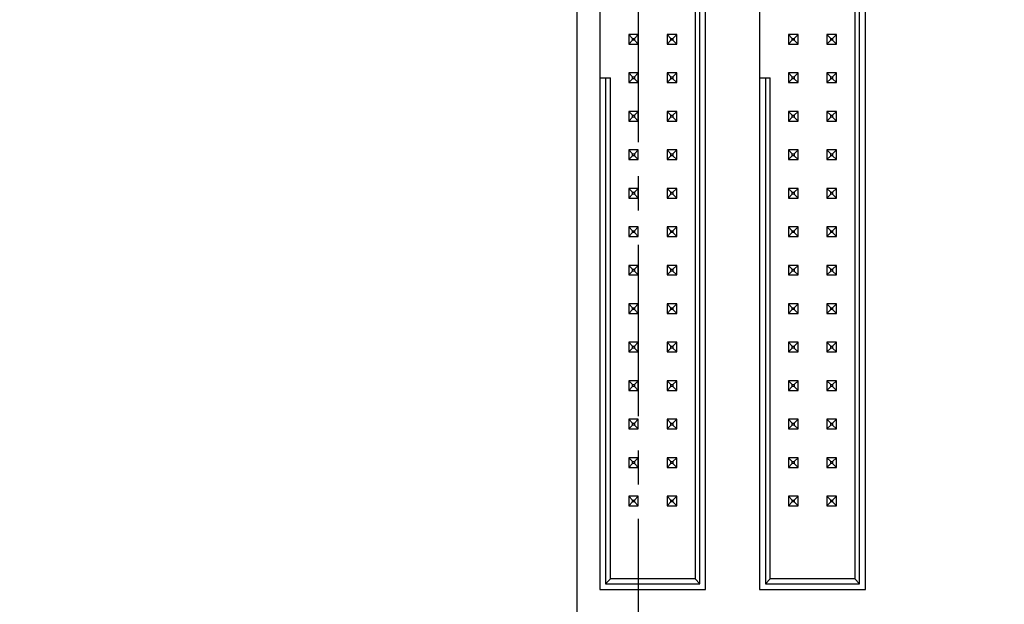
# Model space of a CAD drawing. Header units: inches. Extents: x 0 to 34, y 0 to 22.
# Tile 5 of 26: x 8.9 to 12.9, y 12.6 to 15. Entities that reach past the tile are written whole.
import ezdxf

# ---------------------------------------------------------------- set-up
doc = ezdxf.new("R2010")
doc.units = ezdxf.units.IN
doc.header["$LTSCALE"] = 1.87
doc.header["$MEASUREMENT"] = 0
doc.linetypes.add('CENTER', pattern=[0.6, 0.375, -0.075, 0.075, -0.075])
doc.layers.get('0').update_dxf_attribs({"linetype": 'CONTINUOUS'})
doc.layers.add('02___PRT_ALL_AXES', color=7, linetype='CONTINUOUS')
doc.layers.add('DIMENSIONS', color=7, linetype='CONTINUOUS')
doc.styles.get("Standard").update_dxf_attribs({"font": 'txt', "width": 0.8})
doc.dimstyles.new('DIMSTYLE_2', dxfattribs={"dimtxt": 0.15625, "dimasz": 0.1875, "dimexe": 0.125, "dimexo": 0.0625, "dimgap": 0.09, "dimtad": 0, "dimtih": 1, "dimtoh": 1, "dimdec": 3, "dimlfac": 0.5, "dimzin": 4, "dimdsep": 46, "dimtxsty": 'STANDARD', "dimblk": '_FILLED', "dimblk1": '_FILLED', "dimblk2": '_FILLED', "dimcen": 0.09, "dimadec": 0, "dimazin": 0, "dimtfac": 1, "dimtdec": 3, "dimtofl": 0, "dimtmove": 0, "dimatfit": 3, "dimldrblk": '_FILLED', "dimfxl": 1, "dimtolj": 1, "dimtzin": 4, "dimarcsym": 0})

# ---------------------------------------------------------------- blocks, each defined once
blk = doc.blocks.new('*D15')
at = {"layer": 'DIMENSIONS', "color": 2, "linetype": 'CONTINUOUS'}
blk.add_line((11.3601, 17.9387), (10.499, 17.9387), dxfattribs=at)
at = {"layer": 'DIMENSIONS', "color": 2, "linetype": 'CONTINUOUS', "insert": (10.4209, 18.0169), "char_height": 0.15625, "width": 1.53125, "attachment_point": 3, "line_spacing_factor": 0.9}
blk.add_mtext('3.874{\\Ftxt.shx;\\W1.000000;\\H0.156250; }[98.4]', dxfattribs=at)
blk = doc.blocks.new('_FILLED')
at = {"color": 0, "linetype": 'BYBLOCK'}
blk.add_solid([(0, 0), (-1, 0.167), (-1, -0.167)], dxfattribs=at)
blk = doc.blocks.new('*D21')
at = {"layer": 'DIMENSIONS', "color": 2, "linetype": 'CONTINUOUS'}
blk.add_line((11.1709, 14.1785), (11.1709, 9.6301), dxfattribs=at)
at = {"layer": 'DIMENSIONS', "color": 2, "linetype": 'CONTINUOUS', "insert": (11.0928, 9.552), "char_height": 0.15625, "width": 1.78125, "attachment_point": 3, "rotation": 90, "line_spacing_factor": 0.9}
blk.add_mtext('6.050{\\Ftxt.shx;\\W1.000000;\\H0.156250; }[153.67]', dxfattribs=at)
blk = doc.blocks.new('*D32')
at = {"layer": 'DIMENSIONS', "color": 2, "linetype": 'CONTINUOUS'}
blk.add_line((11.3204, 16.8447), (10.499, 16.8447), dxfattribs=at)
at = {"layer": 'DIMENSIONS', "color": 2, "linetype": 'CONTINUOUS', "insert": (10.4209, 16.9229), "char_height": 0.15625, "width": 1.53125, "attachment_point": 3, "line_spacing_factor": 0.9}
blk.add_mtext('3.327{\\Ftxt.shx;\\W1.000000;\\H0.156250; }[84.5]', dxfattribs=at)

msp = doc.modelspace()

# ---------------------------------------------------------------- linework, layer by layer
at = {"color": 7, "linetype": 'CONTINUOUS'}
for p, q in [((11.1709, 18.291), (11.1709, 10.191)), ((11.2648, 17.2069), (11.2648, 12.703)), ((11.6742, 12.7266), (11.6742, 17.1833)), ((11.6979, 12.703), (11.6979, 17.2069)), ((11.9188, 17.2069), (11.9188, 12.703)), ((12.3282, 12.7266), (12.3282, 17.1833)), ((12.3519, 12.703), (12.3519, 17.2069)), ((11.6546, 17.1636), (11.6546, 12.7463)), ((12.3086, 17.1636), (12.3086, 12.7463)), ((11.3829, 14.9747), (11.3829, 14.9353)), ((11.4223, 14.9747), (11.3829, 14.9747)), ((11.3829, 14.9747), (11.3987, 14.9589)), ((11.3987, 14.951), (11.3987, 14.9589)), ((11.3987, 14.9589), (11.4065, 14.9589)), ((11.4223, 14.9747), (11.4065, 14.9589)), ((11.4065, 14.9589), (11.4065, 14.951)), ((11.4223, 14.9353), (11.4223, 14.9747)), ((11.5404, 14.9747), (11.5404, 14.9353)), ((11.5798, 14.9747), (11.5404, 14.9747)), ((11.5561, 14.9589), (11.5404, 14.9747)), ((11.5561, 14.951), (11.5561, 14.9589)), ((11.5561, 14.9589), (11.564, 14.9589)), ((11.564, 14.9589), (11.5798, 14.9747)), ((11.564, 14.9589), (11.564, 14.951)), ((11.5798, 14.9353), (11.5798, 14.9747)), ((12.0369, 14.9747), (12.0369, 14.9353)), ((12.0763, 14.9747), (12.0369, 14.9747)), ((12.0369, 14.9747), (12.0527, 14.9589)), ((12.0527, 14.951), (12.0527, 14.9589)), ((12.0527, 14.9589), (12.0605, 14.9589)), ((12.0763, 14.9747), (12.0605, 14.9589)), ((12.0605, 14.9589), (12.0605, 14.951)), ((12.0763, 14.9353), (12.0763, 14.9747)), ((12.1944, 14.9747), (12.1944, 14.9353)), ((12.2338, 14.9747), (12.1944, 14.9747)), ((12.2101, 14.9589), (12.1944, 14.9747)), ((12.2101, 14.951), (12.2101, 14.9589)), ((12.2101, 14.9589), (12.218, 14.9589)), ((12.218, 14.9589), (12.2338, 14.9747)), ((12.218, 14.9589), (12.218, 14.951)), ((12.2338, 14.9353), (12.2338, 14.9747)), ((11.3987, 14.951), (11.3829, 14.9353)), ((11.3829, 14.9353), (11.4223, 14.9353)), ((11.4065, 14.951), (11.3987, 14.951)), ((11.4065, 14.951), (11.4223, 14.9353)), ((11.5404, 14.9353), (11.5561, 14.951)), ((11.5404, 14.9353), (11.5798, 14.9353)), ((11.564, 14.951), (11.5561, 14.951)), ((11.5798, 14.9353), (11.564, 14.951)), ((12.0527, 14.951), (12.0369, 14.9353)), ((12.0369, 14.9353), (12.0763, 14.9353)), ((12.0605, 14.951), (12.0527, 14.951)), ((12.0605, 14.951), (12.0763, 14.9353)), ((12.1944, 14.9353), (12.2101, 14.951)), ((12.1944, 14.9353), (12.2338, 14.9353)), ((12.218, 14.951), (12.2101, 14.951)), ((12.2338, 14.9353), (12.218, 14.951)), ((11.2648, 14.7975), (11.3081, 14.7975)), ((11.2884, 14.7975), (11.2884, 12.7266)), ((11.3081, 12.7463), (11.3081, 14.7975)), ((11.3829, 14.8172), (11.3829, 14.7778)), ((11.4223, 14.8172), (11.3829, 14.8172)), ((11.3829, 14.8172), (11.3987, 14.8014)), ((11.3987, 14.7936), (11.3987, 14.8014)), ((11.3987, 14.8014), (11.4065, 14.8014)), ((11.4223, 14.8172), (11.4065, 14.8014)), ((11.4065, 14.8014), (11.4065, 14.7936)), ((11.4223, 14.7778), (11.4223, 14.8172)), ((11.5404, 14.8172), (11.5404, 14.7778)), ((11.5798, 14.8172), (11.5404, 14.8172)), ((11.5561, 14.8014), (11.5404, 14.8172)), ((11.5561, 14.7936), (11.5561, 14.8014)), ((11.5561, 14.8014), (11.564, 14.8014)), ((11.564, 14.8014), (11.5798, 14.8172)), ((11.564, 14.8014), (11.564, 14.7936)), ((11.5798, 14.7778), (11.5798, 14.8172)), ((11.9188, 14.7975), (11.9621, 14.7975)), ((11.9424, 14.7975), (11.9424, 12.7266)), ((11.9621, 12.7463), (11.9621, 14.7975)), ((12.0369, 14.8172), (12.0369, 14.7778)), ((12.0763, 14.8172), (12.0369, 14.8172)), ((12.0369, 14.8172), (12.0527, 14.8014)), ((12.0527, 14.7936), (12.0527, 14.8014)), ((12.0527, 14.8014), (12.0605, 14.8014)), ((12.0763, 14.8172), (12.0605, 14.8014)), ((12.0605, 14.8014), (12.0605, 14.7936)), ((12.0763, 14.7778), (12.0763, 14.8172)), ((12.1944, 14.8172), (12.1944, 14.7778)), ((12.2338, 14.8172), (12.1944, 14.8172)), ((12.2101, 14.8014), (12.1944, 14.8172)), ((12.2101, 14.7936), (12.2101, 14.8014)), ((12.2101, 14.8014), (12.218, 14.8014)), ((12.218, 14.8014), (12.2338, 14.8172)), ((12.218, 14.8014), (12.218, 14.7936)), ((12.2338, 14.7778), (12.2338, 14.8172)), ((11.3987, 14.7936), (11.3829, 14.7778)), ((11.3829, 14.7778), (11.4223, 14.7778)), ((11.4065, 14.7936), (11.3987, 14.7936)), ((11.4065, 14.7936), (11.4223, 14.7778)), ((11.5404, 14.7778), (11.5561, 14.7936)), ((11.5404, 14.7778), (11.5798, 14.7778)), ((11.564, 14.7936), (11.5561, 14.7936)), ((11.5798, 14.7778), (11.564, 14.7936)), ((12.0527, 14.7936), (12.0369, 14.7778)), ((12.0369, 14.7778), (12.0763, 14.7778)), ((12.0605, 14.7936), (12.0527, 14.7936)), ((12.0605, 14.7936), (12.0763, 14.7778)), ((12.1944, 14.7778), (12.2101, 14.7936)), ((12.1944, 14.7778), (12.2338, 14.7778)), ((12.218, 14.7936), (12.2101, 14.7936)), ((12.2338, 14.7778), (12.218, 14.7936)), ((11.3829, 14.6597), (11.3829, 14.6203)), ((11.4223, 14.6597), (11.3829, 14.6597)), ((11.3829, 14.6597), (11.3987, 14.6439)), ((11.3987, 14.6361), (11.3829, 14.6203)), ((11.3987, 14.6361), (11.3987, 14.6439)), ((11.3987, 14.6439), (11.4065, 14.6439)), ((11.4065, 14.6361), (11.3987, 14.6361)), ((11.4223, 14.6597), (11.4065, 14.6439)), ((11.4065, 14.6439), (11.4065, 14.6361)), ((11.4065, 14.6361), (11.4223, 14.6203)), ((11.4223, 14.6203), (11.4223, 14.6597)), ((11.5404, 14.6597), (11.5404, 14.6203)), ((11.5798, 14.6597), (11.5404, 14.6597)), ((11.5561, 14.6439), (11.5404, 14.6597)), ((11.5404, 14.6203), (11.5561, 14.6361)), ((11.5561, 14.6361), (11.5561, 14.6439)), ((11.5561, 14.6439), (11.564, 14.6439)), ((11.564, 14.6361), (11.5561, 14.6361)), ((11.564, 14.6439), (11.5798, 14.6597)), ((11.564, 14.6439), (11.564, 14.6361)), ((11.5798, 14.6203), (11.564, 14.6361)), ((11.5798, 14.6203), (11.5798, 14.6597)), ((12.0369, 14.6597), (12.0369, 14.6203)), ((12.0763, 14.6597), (12.0369, 14.6597)), ((12.0369, 14.6597), (12.0527, 14.6439)), ((12.0527, 14.6361), (12.0369, 14.6203)), ((12.0527, 14.6361), (12.0527, 14.6439)), ((12.0527, 14.6439), (12.0605, 14.6439)), ((12.0605, 14.6361), (12.0527, 14.6361)), ((12.0763, 14.6597), (12.0605, 14.6439)), ((12.0605, 14.6439), (12.0605, 14.6361)), ((12.0605, 14.6361), (12.0763, 14.6203)), ((12.0763, 14.6203), (12.0763, 14.6597)), ((12.1944, 14.6597), (12.1944, 14.6203)), ((12.2338, 14.6597), (12.1944, 14.6597)), ((12.2101, 14.6439), (12.1944, 14.6597)), ((12.1944, 14.6203), (12.2101, 14.6361)), ((12.2101, 14.6361), (12.2101, 14.6439)), ((12.2101, 14.6439), (12.218, 14.6439)), ((12.218, 14.6361), (12.2101, 14.6361)), ((12.218, 14.6439), (12.2338, 14.6597)), ((12.218, 14.6439), (12.218, 14.6361)), ((12.2338, 14.6203), (12.218, 14.6361)), ((12.2338, 14.6203), (12.2338, 14.6597)), ((11.3829, 14.6203), (11.4223, 14.6203)), ((11.5404, 14.6203), (11.5798, 14.6203)), ((12.0369, 14.6203), (12.0763, 14.6203)), ((12.1944, 14.6203), (12.2338, 14.6203)), ((11.3829, 14.5022), (11.3829, 14.4628)), ((11.4223, 14.5022), (11.3829, 14.5022)), ((11.3829, 14.5022), (11.3987, 14.4865)), ((11.3987, 14.4786), (11.3829, 14.4628)), ((11.3987, 14.4786), (11.3987, 14.4865)), ((11.3987, 14.4865), (11.4065, 14.4865)), ((11.4065, 14.4786), (11.3987, 14.4786)), ((11.4223, 14.5022), (11.4065, 14.4865)), ((11.4065, 14.4865), (11.4065, 14.4786)), ((11.4065, 14.4786), (11.4223, 14.4628)), ((11.4223, 14.4628), (11.4223, 14.5022)), ((11.5404, 14.5022), (11.5404, 14.4628)), ((11.5798, 14.5022), (11.5404, 14.5022)), ((11.5561, 14.4865), (11.5404, 14.5022)), ((11.5404, 14.4628), (11.5561, 14.4786)), ((11.5561, 14.4786), (11.5561, 14.4865)), ((11.5561, 14.4865), (11.564, 14.4865)), ((11.564, 14.4786), (11.5561, 14.4786)), ((11.564, 14.4865), (11.5798, 14.5022)), ((11.564, 14.4865), (11.564, 14.4786)), ((11.5798, 14.4628), (11.564, 14.4786)), ((11.5798, 14.4628), (11.5798, 14.5022)), ((12.0369, 14.5022), (12.0369, 14.4628)), ((12.0763, 14.5022), (12.0369, 14.5022)), ((12.0369, 14.5022), (12.0527, 14.4865)), ((12.0527, 14.4786), (12.0369, 14.4628)), ((12.0527, 14.4786), (12.0527, 14.4865)), ((12.0527, 14.4865), (12.0605, 14.4865)), ((12.0605, 14.4786), (12.0527, 14.4786)), ((12.0763, 14.5022), (12.0605, 14.4865)), ((12.0605, 14.4865), (12.0605, 14.4786)), ((12.0605, 14.4786), (12.0763, 14.4628)), ((12.0763, 14.4628), (12.0763, 14.5022)), ((12.1944, 14.5022), (12.1944, 14.4628)), ((12.2338, 14.5022), (12.1944, 14.5022)), ((12.2101, 14.4865), (12.1944, 14.5022)), ((12.1944, 14.4628), (12.2101, 14.4786)), ((12.2101, 14.4786), (12.2101, 14.4865)), ((12.2101, 14.4865), (12.218, 14.4865)), ((12.218, 14.4786), (12.2101, 14.4786)), ((12.218, 14.4865), (12.2338, 14.5022)), ((12.218, 14.4865), (12.218, 14.4786)), ((12.2338, 14.4628), (12.218, 14.4786)), ((12.2338, 14.4628), (12.2338, 14.5022)), ((11.3829, 14.4628), (11.4223, 14.4628)), ((11.5404, 14.4628), (11.5798, 14.4628)), ((12.0369, 14.4628), (12.0763, 14.4628)), ((12.1944, 14.4628), (12.2338, 14.4628)), ((11.3829, 14.3447), (11.3829, 14.3054)), ((11.4223, 14.3447), (11.3829, 14.3447)), ((11.3829, 14.3447), (11.3987, 14.329)), ((11.3987, 14.3211), (11.3829, 14.3054)), ((11.3987, 14.3211), (11.3987, 14.329)), ((11.3987, 14.329), (11.4065, 14.329)), ((11.4065, 14.3211), (11.3987, 14.3211)), ((11.4223, 14.3447), (11.4065, 14.329)), ((11.4065, 14.329), (11.4065, 14.3211)), ((11.4065, 14.3211), (11.4223, 14.3054)), ((11.4223, 14.3054), (11.4223, 14.3447)), ((11.5404, 14.3447), (11.5404, 14.3054)), ((11.5798, 14.3447), (11.5404, 14.3447)), ((11.5561, 14.329), (11.5404, 14.3447)), ((11.5404, 14.3054), (11.5561, 14.3211)), ((11.5561, 14.3211), (11.5561, 14.329)), ((11.5561, 14.329), (11.564, 14.329)), ((11.564, 14.3211), (11.5561, 14.3211)), ((11.564, 14.329), (11.5798, 14.3447)), ((11.564, 14.329), (11.564, 14.3211)), ((11.5798, 14.3054), (11.564, 14.3211)), ((11.5798, 14.3054), (11.5798, 14.3447)), ((12.0369, 14.3447), (12.0369, 14.3054)), ((12.0763, 14.3447), (12.0369, 14.3447)), ((12.0369, 14.3447), (12.0527, 14.329)), ((12.0527, 14.3211), (12.0369, 14.3054)), ((12.0527, 14.3211), (12.0527, 14.329)), ((12.0527, 14.329), (12.0605, 14.329)), ((12.0605, 14.3211), (12.0527, 14.3211)), ((12.0763, 14.3447), (12.0605, 14.329)), ((12.0605, 14.329), (12.0605, 14.3211)), ((12.0605, 14.3211), (12.0763, 14.3054)), ((12.0763, 14.3054), (12.0763, 14.3447)), ((12.1944, 14.3447), (12.1944, 14.3054)), ((12.2338, 14.3447), (12.1944, 14.3447)), ((12.2101, 14.329), (12.1944, 14.3447)), ((12.1944, 14.3054), (12.2101, 14.3211)), ((12.2101, 14.3211), (12.2101, 14.329)), ((12.2101, 14.329), (12.218, 14.329)), ((12.218, 14.3211), (12.2101, 14.3211)), ((12.218, 14.329), (12.2338, 14.3447)), ((12.218, 14.329), (12.218, 14.3211)), ((12.2338, 14.3054), (12.218, 14.3211)), ((12.2338, 14.3054), (12.2338, 14.3447)), ((11.3829, 14.3054), (11.4223, 14.3054)), ((11.5404, 14.3054), (11.5798, 14.3054)), ((12.0369, 14.3054), (12.0763, 14.3054)), ((12.1944, 14.3054), (12.2338, 14.3054)), ((11.3829, 14.1873), (11.3829, 14.1479)), ((11.4223, 14.1873), (11.3829, 14.1873)), ((11.3829, 14.1873), (11.3987, 14.1715)), ((11.3987, 14.1636), (11.3829, 14.1479)), ((11.3987, 14.1636), (11.3987, 14.1715)), ((11.3987, 14.1715), (11.4065, 14.1715)), ((11.4065, 14.1636), (11.3987, 14.1636)), ((11.4223, 14.1873), (11.4065, 14.1715)), ((11.4065, 14.1715), (11.4065, 14.1636)), ((11.4065, 14.1636), (11.4223, 14.1479)), ((11.4223, 14.1479), (11.4223, 14.1873)), ((11.5404, 14.1873), (11.5404, 14.1479)), ((11.5798, 14.1873), (11.5404, 14.1873)), ((11.5561, 14.1715), (11.5404, 14.1873)), ((11.5404, 14.1479), (11.5561, 14.1636)), ((11.5561, 14.1636), (11.5561, 14.1715)), ((11.5561, 14.1715), (11.564, 14.1715)), ((11.564, 14.1636), (11.5561, 14.1636)), ((11.564, 14.1715), (11.5798, 14.1873)), ((11.564, 14.1715), (11.564, 14.1636)), ((11.5798, 14.1479), (11.564, 14.1636)), ((11.5798, 14.1479), (11.5798, 14.1873)), ((12.0369, 14.1873), (12.0369, 14.1479)), ((12.0763, 14.1873), (12.0369, 14.1873)), ((12.0369, 14.1873), (12.0527, 14.1715)), ((12.0527, 14.1636), (12.0369, 14.1479)), ((12.0527, 14.1636), (12.0527, 14.1715)), ((12.0527, 14.1715), (12.0605, 14.1715)), ((12.0605, 14.1636), (12.0527, 14.1636)), ((12.0763, 14.1873), (12.0605, 14.1715)), ((12.0605, 14.1715), (12.0605, 14.1636)), ((12.0605, 14.1636), (12.0763, 14.1479)), ((12.0763, 14.1479), (12.0763, 14.1873)), ((12.1944, 14.1873), (12.1944, 14.1479)), ((12.2338, 14.1873), (12.1944, 14.1873)), ((12.2101, 14.1715), (12.1944, 14.1873)), ((12.1944, 14.1479), (12.2101, 14.1636)), ((12.2101, 14.1636), (12.2101, 14.1715)), ((12.2101, 14.1715), (12.218, 14.1715)), ((12.218, 14.1636), (12.2101, 14.1636)), ((12.218, 14.1715), (12.2338, 14.1873)), ((12.218, 14.1715), (12.218, 14.1636)), ((12.2338, 14.1479), (12.218, 14.1636)), ((12.2338, 14.1479), (12.2338, 14.1873)), ((11.3829, 14.1479), (11.4223, 14.1479)), ((11.5404, 14.1479), (11.5798, 14.1479)), ((12.0369, 14.1479), (12.0763, 14.1479)), ((12.1944, 14.1479), (12.2338, 14.1479)), ((11.3829, 14.0298), (11.3829, 13.9904)), ((11.4223, 14.0298), (11.3829, 14.0298)), ((11.3829, 14.0298), (11.3987, 14.014)), ((11.4223, 14.0298), (11.4065, 14.014)), ((11.4223, 13.9904), (11.4223, 14.0298)), ((11.5404, 14.0298), (11.5404, 13.9904)), ((11.5798, 14.0298), (11.5404, 14.0298)), ((11.5561, 14.014), (11.5404, 14.0298)), ((11.564, 14.014), (11.5798, 14.0298)), ((11.5798, 13.9904), (11.5798, 14.0298)), ((12.0369, 14.0298), (12.0369, 13.9904)), ((12.0763, 14.0298), (12.0369, 14.0298)), ((12.0369, 14.0298), (12.0527, 14.014)), ((12.0763, 14.0298), (12.0605, 14.014)), ((12.0763, 13.9904), (12.0763, 14.0298)), ((12.1944, 14.0298), (12.1944, 13.9904)), ((12.2338, 14.0298), (12.1944, 14.0298)), ((12.2101, 14.014), (12.1944, 14.0298)), ((12.218, 14.014), (12.2338, 14.0298)), ((12.2338, 13.9904), (12.2338, 14.0298)), ((11.3987, 14.0062), (11.3829, 13.9904)), ((11.3829, 13.9904), (11.4223, 13.9904)), ((11.3987, 14.0062), (11.3987, 14.014)), ((11.3987, 14.014), (11.4065, 14.014)), ((11.4065, 14.0062), (11.3987, 14.0062)), ((11.4065, 14.014), (11.4065, 14.0062)), ((11.4065, 14.0062), (11.4223, 13.9904)), ((11.5404, 13.9904), (11.5561, 14.0062)), ((11.5404, 13.9904), (11.5798, 13.9904)), ((11.5561, 14.0062), (11.5561, 14.014)), ((11.5561, 14.014), (11.564, 14.014)), ((11.564, 14.0062), (11.5561, 14.0062)), ((11.564, 14.014), (11.564, 14.0062)), ((11.5798, 13.9904), (11.564, 14.0062)), ((12.0527, 14.0062), (12.0369, 13.9904)), ((12.0369, 13.9904), (12.0763, 13.9904)), ((12.0527, 14.0062), (12.0527, 14.014)), ((12.0527, 14.014), (12.0605, 14.014)), ((12.0605, 14.0062), (12.0527, 14.0062)), ((12.0605, 14.014), (12.0605, 14.0062)), ((12.0605, 14.0062), (12.0763, 13.9904)), ((12.1944, 13.9904), (12.2101, 14.0062)), ((12.1944, 13.9904), (12.2338, 13.9904)), ((12.2101, 14.0062), (12.2101, 14.014)), ((12.2101, 14.014), (12.218, 14.014)), ((12.218, 14.0062), (12.2101, 14.0062)), ((12.218, 14.014), (12.218, 14.0062)), ((12.2338, 13.9904), (12.218, 14.0062)), ((11.3829, 13.8723), (11.3829, 13.8329)), ((11.4223, 13.8723), (11.3829, 13.8723)), ((11.3829, 13.8723), (11.3987, 13.8565)), ((11.4223, 13.8723), (11.4065, 13.8565)), ((11.4223, 13.8329), (11.4223, 13.8723)), ((11.5404, 13.8723), (11.5404, 13.8329)), ((11.5798, 13.8723), (11.5404, 13.8723)), ((11.5561, 13.8565), (11.5404, 13.8723)), ((11.564, 13.8565), (11.5798, 13.8723)), ((11.5798, 13.8329), (11.5798, 13.8723)), ((12.0369, 13.8723), (12.0369, 13.8329)), ((12.0763, 13.8723), (12.0369, 13.8723)), ((12.0369, 13.8723), (12.0527, 13.8565)), ((12.0763, 13.8723), (12.0605, 13.8565)), ((12.0763, 13.8329), (12.0763, 13.8723)), ((12.1944, 13.8723), (12.1944, 13.8329)), ((12.2338, 13.8723), (12.1944, 13.8723)), ((12.2101, 13.8565), (12.1944, 13.8723)), ((12.218, 13.8565), (12.2338, 13.8723)), ((12.2338, 13.8329), (12.2338, 13.8723)), ((11.3987, 13.8487), (11.3829, 13.8329)), ((11.3829, 13.8329), (11.4223, 13.8329)), ((11.3987, 13.8487), (11.3987, 13.8565)), ((11.3987, 13.8565), (11.4065, 13.8565)), ((11.4065, 13.8487), (11.3987, 13.8487)), ((11.4065, 13.8565), (11.4065, 13.8487)), ((11.4065, 13.8487), (11.4223, 13.8329)), ((11.5404, 13.8329), (11.5561, 13.8487)), ((11.5404, 13.8329), (11.5798, 13.8329)), ((11.5561, 13.8487), (11.5561, 13.8565)), ((11.5561, 13.8565), (11.564, 13.8565)), ((11.564, 13.8487), (11.5561, 13.8487)), ((11.564, 13.8565), (11.564, 13.8487)), ((11.5798, 13.8329), (11.564, 13.8487)), ((12.0527, 13.8487), (12.0369, 13.8329)), ((12.0369, 13.8329), (12.0763, 13.8329)), ((12.0527, 13.8487), (12.0527, 13.8565)), ((12.0527, 13.8565), (12.0605, 13.8565)), ((12.0605, 13.8487), (12.0527, 13.8487)), ((12.0605, 13.8565), (12.0605, 13.8487)), ((12.0605, 13.8487), (12.0763, 13.8329)), ((12.1944, 13.8329), (12.2101, 13.8487)), ((12.1944, 13.8329), (12.2338, 13.8329)), ((12.2101, 13.8487), (12.2101, 13.8565)), ((12.2101, 13.8565), (12.218, 13.8565)), ((12.218, 13.8487), (12.2101, 13.8487)), ((12.218, 13.8565), (12.218, 13.8487)), ((12.2338, 13.8329), (12.218, 13.8487)), ((11.3829, 13.7148), (11.3829, 13.6754)), ((11.4223, 13.7148), (11.3829, 13.7148)), ((11.3829, 13.7148), (11.3987, 13.6991)), ((11.4223, 13.7148), (11.4065, 13.6991)), ((11.4223, 13.6754), (11.4223, 13.7148)), ((11.5404, 13.7148), (11.5404, 13.6754)), ((11.5798, 13.7148), (11.5404, 13.7148)), ((11.5561, 13.6991), (11.5404, 13.7148)), ((11.564, 13.6991), (11.5798, 13.7148)), ((11.5798, 13.6754), (11.5798, 13.7148)), ((12.0369, 13.7148), (12.0369, 13.6754)), ((12.0763, 13.7148), (12.0369, 13.7148)), ((12.0369, 13.7148), (12.0527, 13.6991)), ((12.0763, 13.7148), (12.0605, 13.6991)), ((12.0763, 13.6754), (12.0763, 13.7148)), ((12.1944, 13.7148), (12.1944, 13.6754)), ((12.2338, 13.7148), (12.1944, 13.7148)), ((12.2101, 13.6991), (12.1944, 13.7148)), ((12.218, 13.6991), (12.2338, 13.7148)), ((12.2338, 13.6754), (12.2338, 13.7148)), ((11.3987, 13.6912), (11.3829, 13.6754)), ((11.3829, 13.6754), (11.4223, 13.6754)), ((11.3987, 13.6912), (11.3987, 13.6991)), ((11.3987, 13.6991), (11.4065, 13.6991)), ((11.4065, 13.6912), (11.3987, 13.6912)), ((11.4065, 13.6991), (11.4065, 13.6912)), ((11.4065, 13.6912), (11.4223, 13.6754)), ((11.5404, 13.6754), (11.5561, 13.6912)), ((11.5404, 13.6754), (11.5798, 13.6754)), ((11.5561, 13.6912), (11.5561, 13.6991)), ((11.5561, 13.6991), (11.564, 13.6991)), ((11.564, 13.6912), (11.5561, 13.6912)), ((11.564, 13.6991), (11.564, 13.6912)), ((11.5798, 13.6754), (11.564, 13.6912)), ((12.0527, 13.6912), (12.0369, 13.6754)), ((12.0369, 13.6754), (12.0763, 13.6754)), ((12.0527, 13.6912), (12.0527, 13.6991)), ((12.0527, 13.6991), (12.0605, 13.6991)), ((12.0605, 13.6912), (12.0527, 13.6912)), ((12.0605, 13.6991), (12.0605, 13.6912)), ((12.0605, 13.6912), (12.0763, 13.6754)), ((12.1944, 13.6754), (12.2101, 13.6912)), ((12.1944, 13.6754), (12.2338, 13.6754)), ((12.2101, 13.6912), (12.2101, 13.6991)), ((12.2101, 13.6991), (12.218, 13.6991)), ((12.218, 13.6912), (12.2101, 13.6912)), ((12.218, 13.6991), (12.218, 13.6912)), ((12.2338, 13.6754), (12.218, 13.6912)), ((11.3829, 13.5573), (11.3829, 13.518)), ((11.4223, 13.5573), (11.3829, 13.5573)), ((11.3829, 13.5573), (11.3987, 13.5416)), ((11.4223, 13.5573), (11.4065, 13.5416)), ((11.4223, 13.518), (11.4223, 13.5573)), ((11.5404, 13.5573), (11.5404, 13.518)), ((11.5798, 13.5573), (11.5404, 13.5573)), ((11.5561, 13.5416), (11.5404, 13.5573)), ((11.564, 13.5416), (11.5798, 13.5573)), ((11.5798, 13.518), (11.5798, 13.5573)), ((12.0369, 13.5573), (12.0369, 13.518)), ((12.0763, 13.5573), (12.0369, 13.5573)), ((12.0369, 13.5573), (12.0527, 13.5416)), ((12.0763, 13.5573), (12.0605, 13.5416)), ((12.0763, 13.518), (12.0763, 13.5573)), ((12.1944, 13.5573), (12.1944, 13.518)), ((12.2338, 13.5573), (12.1944, 13.5573)), ((12.2101, 13.5416), (12.1944, 13.5573)), ((12.218, 13.5416), (12.2338, 13.5573)), ((12.2338, 13.518), (12.2338, 13.5573)), ((11.3987, 13.5337), (11.3829, 13.518)), ((11.3829, 13.518), (11.4223, 13.518)), ((11.3987, 13.5337), (11.3987, 13.5416)), ((11.3987, 13.5416), (11.4065, 13.5416)), ((11.4065, 13.5337), (11.3987, 13.5337)), ((11.4065, 13.5416), (11.4065, 13.5337)), ((11.4065, 13.5337), (11.4223, 13.518)), ((11.5404, 13.518), (11.5561, 13.5337)), ((11.5404, 13.518), (11.5798, 13.518)), ((11.5561, 13.5337), (11.5561, 13.5416)), ((11.5561, 13.5416), (11.564, 13.5416)), ((11.564, 13.5337), (11.5561, 13.5337)), ((11.564, 13.5416), (11.564, 13.5337)), ((11.5798, 13.518), (11.564, 13.5337)), ((12.0527, 13.5337), (12.0369, 13.518)), ((12.0369, 13.518), (12.0763, 13.518)), ((12.0527, 13.5337), (12.0527, 13.5416)), ((12.0527, 13.5416), (12.0605, 13.5416)), ((12.0605, 13.5337), (12.0527, 13.5337)), ((12.0605, 13.5416), (12.0605, 13.5337)), ((12.0605, 13.5337), (12.0763, 13.518)), ((12.1944, 13.518), (12.2101, 13.5337)), ((12.1944, 13.518), (12.2338, 13.518)), ((12.2101, 13.5337), (12.2101, 13.5416)), ((12.2101, 13.5416), (12.218, 13.5416)), ((12.218, 13.5337), (12.2101, 13.5337)), ((12.218, 13.5416), (12.218, 13.5337)), ((12.2338, 13.518), (12.218, 13.5337)), ((11.3829, 13.3999), (11.3829, 13.3605)), ((11.4223, 13.3999), (11.3829, 13.3999)), ((11.3829, 13.3999), (11.3987, 13.3841)), ((11.3987, 13.3762), (11.3987, 13.3841)), ((11.3987, 13.3841), (11.4065, 13.3841)), ((11.4223, 13.3999), (11.4065, 13.3841)), ((11.4065, 13.3841), (11.4065, 13.3762)), ((11.4223, 13.3605), (11.4223, 13.3999)), ((11.5404, 13.3999), (11.5404, 13.3605)), ((11.5798, 13.3999), (11.5404, 13.3999)), ((11.5561, 13.3841), (11.5404, 13.3999)), ((11.5561, 13.3762), (11.5561, 13.3841)), ((11.5561, 13.3841), (11.564, 13.3841)), ((11.564, 13.3841), (11.5798, 13.3999)), ((11.564, 13.3841), (11.564, 13.3762)), ((11.5798, 13.3605), (11.5798, 13.3999)), ((12.0369, 13.3999), (12.0369, 13.3605)), ((12.0763, 13.3999), (12.0369, 13.3999)), ((12.0369, 13.3999), (12.0527, 13.3841)), ((12.0527, 13.3762), (12.0527, 13.3841)), ((12.0527, 13.3841), (12.0605, 13.3841)), ((12.0763, 13.3999), (12.0605, 13.3841)), ((12.0605, 13.3841), (12.0605, 13.3762)), ((12.0763, 13.3605), (12.0763, 13.3999)), ((12.1944, 13.3999), (12.1944, 13.3605)), ((12.2338, 13.3999), (12.1944, 13.3999)), ((12.2101, 13.3841), (12.1944, 13.3999)), ((12.2101, 13.3762), (12.2101, 13.3841)), ((12.2101, 13.3841), (12.218, 13.3841)), ((12.218, 13.3841), (12.2338, 13.3999)), ((12.218, 13.3841), (12.218, 13.3762)), ((12.2338, 13.3605), (12.2338, 13.3999)), ((11.3987, 13.3762), (11.3829, 13.3605)), ((11.3829, 13.3605), (11.4223, 13.3605)), ((11.4065, 13.3762), (11.3987, 13.3762)), ((11.4065, 13.3762), (11.4223, 13.3605)), ((11.5404, 13.3605), (11.5561, 13.3762)), ((11.5404, 13.3605), (11.5798, 13.3605)), ((11.564, 13.3762), (11.5561, 13.3762)), ((11.5798, 13.3605), (11.564, 13.3762)), ((12.0527, 13.3762), (12.0369, 13.3605)), ((12.0369, 13.3605), (12.0763, 13.3605)), ((12.0605, 13.3762), (12.0527, 13.3762)), ((12.0605, 13.3762), (12.0763, 13.3605)), ((12.1944, 13.3605), (12.2101, 13.3762)), ((12.1944, 13.3605), (12.2338, 13.3605)), ((12.218, 13.3762), (12.2101, 13.3762)), ((12.2338, 13.3605), (12.218, 13.3762)), ((11.3829, 13.2424), (11.3829, 13.203)), ((11.4223, 13.2424), (11.3829, 13.2424)), ((11.3829, 13.2424), (11.3987, 13.2266)), ((11.3987, 13.2187), (11.3987, 13.2266)), ((11.3987, 13.2266), (11.4065, 13.2266)), ((11.4223, 13.2424), (11.4065, 13.2266)), ((11.4065, 13.2266), (11.4065, 13.2187)), ((11.4223, 13.203), (11.4223, 13.2424)), ((11.5404, 13.2424), (11.5404, 13.203)), ((11.5798, 13.2424), (11.5404, 13.2424)), ((11.5561, 13.2266), (11.5404, 13.2424)), ((11.5561, 13.2187), (11.5561, 13.2266)), ((11.5561, 13.2266), (11.564, 13.2266)), ((11.564, 13.2266), (11.5798, 13.2424)), ((11.564, 13.2266), (11.564, 13.2187)), ((11.5798, 13.203), (11.5798, 13.2424)), ((12.0369, 13.2424), (12.0369, 13.203)), ((12.0763, 13.2424), (12.0369, 13.2424)), ((12.0369, 13.2424), (12.0527, 13.2266)), ((12.0527, 13.2187), (12.0527, 13.2266)), ((12.0527, 13.2266), (12.0605, 13.2266)), ((12.0763, 13.2424), (12.0605, 13.2266)), ((12.0605, 13.2266), (12.0605, 13.2187)), ((12.0763, 13.203), (12.0763, 13.2424)), ((12.1944, 13.2424), (12.1944, 13.203)), ((12.2338, 13.2424), (12.1944, 13.2424)), ((12.2101, 13.2266), (12.1944, 13.2424)), ((12.2101, 13.2187), (12.2101, 13.2266)), ((12.2101, 13.2266), (12.218, 13.2266)), ((12.218, 13.2266), (12.2338, 13.2424)), ((12.218, 13.2266), (12.218, 13.2187)), ((12.2338, 13.203), (12.2338, 13.2424)), ((11.3987, 13.2187), (11.3829, 13.203)), ((11.3829, 13.203), (11.4223, 13.203)), ((11.4065, 13.2187), (11.3987, 13.2187)), ((11.4065, 13.2187), (11.4223, 13.203)), ((11.5404, 13.203), (11.5561, 13.2187)), ((11.5404, 13.203), (11.5798, 13.203)), ((11.564, 13.2187), (11.5561, 13.2187)), ((11.5798, 13.203), (11.564, 13.2187)), ((12.0527, 13.2187), (12.0369, 13.203)), ((12.0369, 13.203), (12.0763, 13.203)), ((12.0605, 13.2187), (12.0527, 13.2187)), ((12.0605, 13.2187), (12.0763, 13.203)), ((12.1944, 13.203), (12.2101, 13.2187)), ((12.1944, 13.203), (12.2338, 13.203)), ((12.218, 13.2187), (12.2101, 13.2187)), ((12.2338, 13.203), (12.218, 13.2187)), ((11.3829, 13.0849), (11.3829, 13.0455)), ((11.4223, 13.0849), (11.3829, 13.0849)), ((11.3829, 13.0849), (11.3987, 13.0691)), ((11.3987, 13.0613), (11.3829, 13.0455)), ((11.3987, 13.0613), (11.3987, 13.0691)), ((11.3987, 13.0691), (11.4065, 13.0691)), ((11.4065, 13.0613), (11.3987, 13.0613)), ((11.4223, 13.0849), (11.4065, 13.0691)), ((11.4065, 13.0691), (11.4065, 13.0613)), ((11.4065, 13.0613), (11.4223, 13.0455)), ((11.4223, 13.0455), (11.4223, 13.0849)), ((11.5404, 13.0849), (11.5404, 13.0455)), ((11.5798, 13.0849), (11.5404, 13.0849)), ((11.5561, 13.0691), (11.5404, 13.0849)), ((11.5404, 13.0455), (11.5561, 13.0613)), ((11.5561, 13.0613), (11.5561, 13.0691)), ((11.5561, 13.0691), (11.564, 13.0691)), ((11.564, 13.0613), (11.5561, 13.0613)), ((11.564, 13.0691), (11.5798, 13.0849)), ((11.564, 13.0691), (11.564, 13.0613)), ((11.5798, 13.0455), (11.564, 13.0613)), ((11.5798, 13.0455), (11.5798, 13.0849)), ((12.0369, 13.0849), (12.0369, 13.0455)), ((12.0763, 13.0849), (12.0369, 13.0849)), ((12.0369, 13.0849), (12.0527, 13.0691)), ((12.0527, 13.0613), (12.0369, 13.0455)), ((12.0527, 13.0613), (12.0527, 13.0691)), ((12.0527, 13.0691), (12.0605, 13.0691)), ((12.0605, 13.0613), (12.0527, 13.0613)), ((12.0763, 13.0849), (12.0605, 13.0691)), ((12.0605, 13.0691), (12.0605, 13.0613)), ((12.0605, 13.0613), (12.0763, 13.0455)), ((12.0763, 13.0455), (12.0763, 13.0849)), ((12.1944, 13.0849), (12.1944, 13.0455)), ((12.2338, 13.0849), (12.1944, 13.0849)), ((12.2101, 13.0691), (12.1944, 13.0849)), ((12.1944, 13.0455), (12.2101, 13.0613)), ((12.2101, 13.0613), (12.2101, 13.0691)), ((12.2101, 13.0691), (12.218, 13.0691)), ((12.218, 13.0613), (12.2101, 13.0613)), ((12.218, 13.0691), (12.2338, 13.0849)), ((12.218, 13.0691), (12.218, 13.0613)), ((12.2338, 13.0455), (12.218, 13.0613)), ((12.2338, 13.0455), (12.2338, 13.0849)), ((11.3829, 13.0455), (11.4223, 13.0455)), ((11.5404, 13.0455), (11.5798, 13.0455)), ((12.0369, 13.0455), (12.0763, 13.0455)), ((12.1944, 13.0455), (12.2338, 13.0455)), ((11.3081, 12.7463), (11.2884, 12.7266)), ((11.6546, 12.7463), (11.3081, 12.7463)), ((11.6742, 12.7266), (11.6546, 12.7463)), ((11.9621, 12.7463), (11.9424, 12.7266)), ((12.3086, 12.7463), (11.9621, 12.7463)), ((12.3282, 12.7266), (12.3086, 12.7463)), ((11.2648, 12.703), (11.6979, 12.703)), ((11.2884, 12.7266), (11.6742, 12.7266)), ((11.9188, 12.703), (12.3519, 12.703)), ((11.9424, 12.7266), (12.3282, 12.7266))]:
    msp.add_line(p, q, dxfattribs=at)
at = {"layer": '02___PRT_ALL_AXES', "color": 7, "linetype": 'CENTER'}
msp.add_line((11.4226, 12.2907), (11.4226, 17.8385), dxfattribs=at)

# ---------------------------------------------------------------- dimensions: what is measured, and where the dimension line sits
at = {"layer": 'DIMENSIONS', "color": 2, "linetype": 'CONTINUOUS'}
for feature_location, offset, dtype, origin, picture, middle in [((11.3601, 17.9387), (-0.8611, 0), 0, (11.4226, 10.191), '*D15', (9.6553, 17.9387)), ((11.3204, 16.8447), (-0.8214, 0), 0, (11.3829, 10.191), '*D32', (9.6553, 16.8447)), ((11.1709, 14.1785), (0, -4.5485), 1, (23.2709, 14.241), '*D21', (11.1709, 8.6613))]:
    dim = msp.add_ordinate_dim(feature_location=feature_location, offset=offset, dtype=dtype, origin=origin, dimstyle='DIMSTYLE_2', override={"dimtad": 1, "dimtih": 0, "dimtoh": 0}, dxfattribs=at)
    dim.commit()
    dim.dimension.update_dxf_attribs({"geometry": picture, "text_midpoint": middle})

doc.saveas('drawing.dxf')
